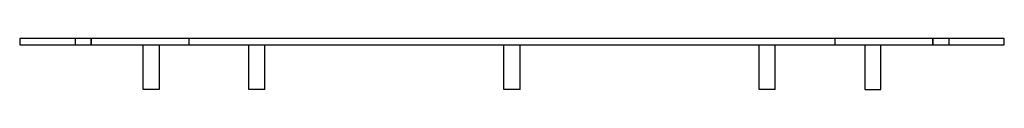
# Model space of a CAD drawing. Header units: millimetres. Extents: x -307 to 307, y -32 to 0.
import ezdxf

# ---------------------------------------------------------------- set-up
doc = ezdxf.new("R2010")
doc.units = ezdxf.units.MM
doc.layers.add('HIDDEN', color=7, linetype='Continuous')
doc.layers.add('THICK', color=7, linetype='Continuous')

msp = doc.modelspace()

# ---------------------------------------------------------------- linework, layer by layer
at = {"layer": 'HIDDEN'}
for p, q in [((-307, 0), (-307, 0)), ((-272.5, 0), (-272.5, -4)), ((-272.5, 0), (-272.5, -4)), ((-262.5, -4), (-262.5, 0)), ((-262.5, 0), (-262.5, -4)), ((-201.5, 0), (-201.5, -4)), ((201.5, -4), (201.5, 0)), ((262.5, -4), (262.5, 0)), ((262.5, 0), (262.5, -4)), ((272.5, 0), (272.5, -4)), ((272.5, 0), (272.5, -4)), ((307, 0), (307, 0)), ((-307, -4), (-307, -4)), ((307, -4), (307, -4))]:
    msp.add_line(p, q, dxfattribs=at)
at = {"layer": 'THICK'}
for p, q in [((-307, 0), (-307, -4)), ((307, 0), (-307, 0)), ((307, -4), (307, 0)), ((-307, -4), (307, -4)), ((-230, -32), (-230, -4)), ((-220, -4), (-220, -32)), ((-164.1, -32), (-164.1, -4)), ((-154.1, -32), (-154.1, -4)), ((-5, -32), (-5, -4)), ((5, -32), (5, -4)), ((154.1, -32), (154.1, -4)), ((164.1, -32), (164.1, -4)), ((220, -4), (220, -32)), ((230, -32), (230, -4)), ((-220, -32), (-230, -32)), ((-162.63, -32), (-164.1, -32)), ((-154.1, -32), (-162.63, -32)), ((0, -32), (-5, -32)), ((5, -32), (0, -32)), ((162.63, -32), (154.1, -32)), ((164.1, -32), (162.63, -32)), ((220, -32), (230, -32))]:
    msp.add_line(p, q, dxfattribs=at)

doc.saveas('drawing.dxf')
